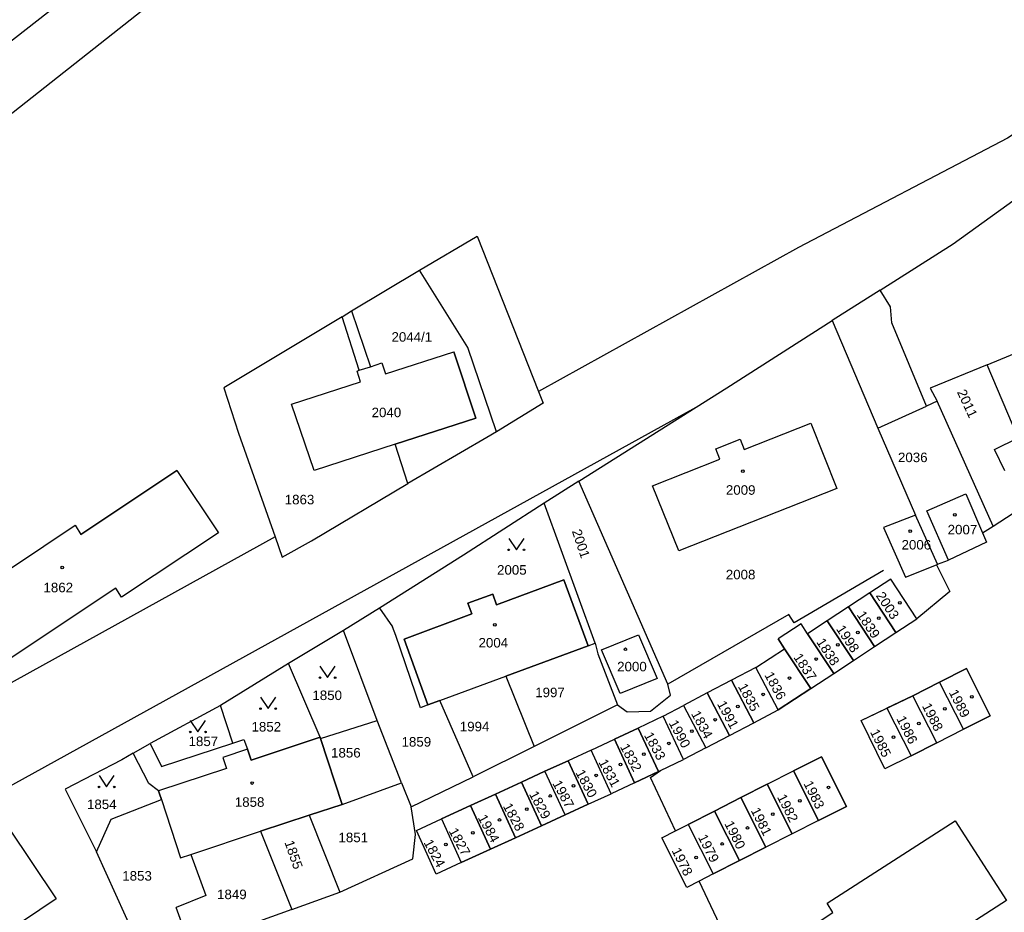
# Model space of a CAD drawing. Header units: metres. Extents: x -535942 to -530626, y -1087729 to -1086275.
# Tile 41 of 206: x -534478 to -534349, y -1086862 to -1086744. Entities that reach past the tile are written whole.
import ezdxf
from ezdxf.enums import TextEntityAlignment as Align

# ---------------------------------------------------------------- set-up
doc = ezdxf.new("R2010")
doc.units = ezdxf.units.M
doc.layers.add('_blok katastr', color=7, linetype='Continuous')
doc.layers.add('BT_hranice_budov', color=7, linetype='Continuous', lineweight=30, true_color=0x007f00)
for name, color, linetype, true_color in [('BT_hranice_parcel', 7, 'Continuous', 0x007f00), ('BT_mapove_znacky', 7, 'Continuous', 0x007f00), ('BT_text_parcel', 7, 'Continuous', 0x007f00), ('BT_vnitrni_kresby', 7, 'Continuous', 0x007f00)]:
    doc.layers.add(name, color=color, linetype=linetype, true_color=true_color)
doc.styles.add('BT_text_mapy_m', font='arial.ttf', dxfattribs={"height": 5})

# ---------------------------------------------------------------- blocks, each defined once
blk = doc.blocks.new('BT_symbol_314')
at = {"layer": 'BT_mapove_znacky', "lineweight": -3}
blk.add_lwpolyline([(-1, 1.5), (0, 0), (1, 1.5)], dxfattribs=at)
for centre in [(-1, 0), (1, 0)]:
    blk.add_circle(centre, 0.1, dxfattribs=at)
blk = doc.blocks.new('BT_symbol_404')
at = {"layer": 'BT_mapove_znacky', "lineweight": -3}
blk.add_circle((0, 0), 0.175, dxfattribs=at)
blk = doc.blocks.new('_KATASTR')
at = {"layer": 'BT_hranice_budov', "lineweight": -3}
for points in [[(-534439.85, -1086803.62), (-534442.85, -1086794.88), (-534433.77, -1086791.96), (-534434.23, -1086790.55), (-534433.94, -1086790.45), (-534432.48, -1086789.98), (-534430.97, -1086789.49), (-534430.51, -1086790.91), (-534421.52, -1086788.02), (-534418.63, -1086796.74), (-534429.22, -1086800.17), (-534439.85, -1086803.62)], [(-534383.41, -1086800.84), (-534374.68, -1086797.38), (-534371.28, -1086805.95), (-534392.02, -1086814.17), (-534395.45, -1086805.62), (-534386.61, -1086802.11), (-534387.15, -1086800.75), (-534383.95, -1086799.48), (-534383.41, -1086800.84)], [(-534457.87, -1086803.59), (-534452.39, -1086811.77), (-534465.15, -1086820.22), (-534465.89, -1086819.05), (-534478.29, -1086827.33), (-534490.69, -1086835.58), (-534496.06, -1086827.39), (-534483.75, -1086819.15), (-534471.21, -1086810.78), (-534470.49, -1086811.99), (-534457.87, -1086803.59)], [(-534351.64, -1086813.02), (-534356.6, -1086815.38), (-534359.46, -1086808.92), (-534354.33, -1086806.65), (-534352.16, -1086811.79), (-534351.64, -1086813.02)], [(-534360.97, -1086809.45), (-534365.14, -1086811.08), (-534362.27, -1086817.6), (-534358.19, -1086815.97), (-534358.04, -1086815.9), (-534360.97, -1086809.45)], [(-534360.77, -1086823.07), (-534364.19, -1086817.86), (-534366.93, -1086819.66), (-534363.51, -1086824.87), (-534360.77, -1086823.07)], [(-534423.36, -1086833.8), (-534414.72, -1086830.62), (-534403.89, -1086826.64), (-534407.09, -1086817.94), (-534415.91, -1086821.22), (-534416.43, -1086819.82), (-534419.71, -1086821.04), (-534419.19, -1086822.43), (-534428.06, -1086825.73), (-534424.93, -1086834.38), (-534423.36, -1086833.8)], [(-534366.93, -1086819.66), (-534369.75, -1086821.51), (-534366.32, -1086826.72), (-534363.51, -1086824.87)], [(-534369.75, -1086821.51), (-534372.52, -1086823.33), (-534369.1, -1086828.55), (-534366.32, -1086826.72)], [(-534375.11, -1086825.04), (-534375.96, -1086823.74), (-534378.97, -1086825.72), (-534378.12, -1086827.01), (-534374.69, -1086832.23), (-534371.68, -1086830.25)], [(-534372.52, -1086823.33), (-534375.11, -1086825.04), (-534371.68, -1086830.25), (-534369.1, -1086828.55)], [(-534402.16, -1086827.15), (-534397.31, -1086825.17), (-534394.85, -1086830.92), (-534399.7, -1086832.89), (-534402.16, -1086827.15)], [(-534374.69, -1086832.23), (-534378.95, -1086835.03), (-534381.88, -1086829.45), (-534378.12, -1086827.01)], [(-534381.88, -1086829.45), (-534385.08, -1086831.13), (-534382.15, -1086836.71), (-534378.95, -1086835.03)], [(-534357.78, -1086831.39), (-534354.26, -1086829.61), (-534351.13, -1086835.82), (-534354.64, -1086837.58)], [(-534385.08, -1086831.13), (-534388.27, -1086832.81), (-534385.34, -1086838.38), (-534382.15, -1086836.71)], [(-534358.16, -1086839.36), (-534354.64, -1086837.58), (-534357.78, -1086831.39), (-534361.29, -1086833.17)], [(-534388.27, -1086832.81), (-534391.41, -1086834.46), (-534388.48, -1086840.03), (-534385.34, -1086838.38)], [(-534361.51, -1086841.04), (-534358.16, -1086839.36), (-534361.29, -1086833.17), (-534364.69, -1086834.8)], [(-534394.08, -1086835.87), (-534391.41, -1086834.46)], [(-534394.66, -1086843.11), (-534394.42, -1086843), (-534391.38, -1086841.56), (-534394.08, -1086835.87), (-534397.36, -1086837.43)], [(-534361.51, -1086841.04), (-534364.98, -1086842.78), (-534368.09, -1086836.43), (-534364.69, -1086834.8), (-534361.51, -1086841.04)], [(-534400.44, -1086838.89), (-534397.36, -1086837.43), (-534394.66, -1086843.11), (-534397.81, -1086844.61), (-534400.44, -1086838.89)], [(-534459.91, -1086846.79), (-534457.38, -1086854.45), (-534456.03, -1086854), (-534446.88, -1086850.97), (-534440.51, -1086848.87), (-534436.17, -1086847.43), (-534439.02, -1086838.79), (-534439.08, -1086838.62), (-534448.12, -1086841.63), (-534448.6, -1086840.19), (-534451.85, -1086841.3), (-534451.38, -1086842.72), (-534460.28, -1086845.67), (-534460.15, -1086846.05), (-534459.91, -1086846.79)], [(-534403.53, -1086840.32), (-534400.44, -1086838.89)], [(-534403.91, -1086847.42), (-534400.9, -1086846.04), (-534403.53, -1086840.32), (-534406.54, -1086841.7)], [(-534388.48, -1086840.03), (-534391.38, -1086841.56)], [(-534403.91, -1086847.42), (-534406.94, -1086848.82), (-534409.57, -1086843.09), (-534406.54, -1086841.7), (-534403.91, -1086847.42)], [(-534376.94, -1086843.03), (-534373.3, -1086841.2), (-534370.02, -1086847.69), (-534373.66, -1086849.54)], [(-534412.64, -1086844.51), (-534409.57, -1086843.09)], [(-534380.4, -1086844.79), (-534376.94, -1086843.03), (-534373.66, -1086849.54)], [(-534416.08, -1086846.08), (-534412.64, -1086844.51), (-534410.01, -1086850.23), (-534413.44, -1086851.81)], [(-534397.81, -1086844.61), (-534400.9, -1086846.04)], [(-534383.86, -1086846.55), (-534380.4, -1086844.79), (-534377.12, -1086851.3), (-534380.58, -1086853.06)], [(-534419.36, -1086847.6), (-534416.08, -1086846.08), (-534413.44, -1086851.81), (-534416.73, -1086853.32)], [(-534423.17, -1086849.35), (-534419.36, -1086847.6), (-534416.73, -1086853.32), (-534420.55, -1086855.07)], [(-534387.33, -1086848.31), (-534383.86, -1086846.55), (-534380.58, -1086853.06), (-534384.04, -1086854.81)], [(-534406.94, -1086848.82), (-534410.01, -1086850.23)], [(-534390.79, -1086850.07), (-534387.33, -1086848.31), (-534384.04, -1086854.81), (-534387.5, -1086856.57)], [(-534423.84, -1086856.58), (-534426.43, -1086850.85), (-534423.17, -1086849.35), (-534420.55, -1086855.07), (-534423.84, -1086856.58)], [(-534394.25, -1086851.83), (-534392.44, -1086850.91), (-534390.79, -1086850.07), (-534387.5, -1086856.57), (-534389.33, -1086857.5), (-534390.96, -1086858.33), (-534394.25, -1086851.83)], [(-534377.47, -1086863.61), (-534376.69, -1086864.85), (-534371.8, -1086861.61), (-534372.55, -1086860.38), (-534355.75, -1086849.58), (-534349, -1086860.06), (-534365.75, -1086870.87), (-534366.58, -1086869.58), (-534368.91, -1086871.08), (-534371.54, -1086872.78), (-534370.71, -1086874.07), (-534379.4, -1086879.67), (-534385.97, -1086869.52), (-534386.17, -1086869.21), (-534384.37, -1086868.05), (-534377.47, -1086863.61)], [(-534511.6, -1086869.72), (-534510.78, -1086870.95), (-534504.3, -1086866.71), (-534502.4, -1086865.44), (-534495.32, -1086860.7), (-534488.38, -1086856.05), (-534486.52, -1086854.81), (-534480, -1086850.44), (-534473.7, -1086859.85), (-534489.03, -1086870.11), (-534504.38, -1086880.39), (-534505.28, -1086879.14), (-534520.1, -1086889.09), (-534526.43, -1086879.66), (-534519.88, -1086875.27), (-534518.03, -1086874.03), (-534511.6, -1086869.72)]]:
    blk.add_lwpolyline(points, dxfattribs=at)
at = {"layer": 'BT_hranice_parcel', "lineweight": -3}
for points in [[(-534365.59, -1086779.93), (-534356.02, -1086773.84), (-534346, -1086766.64), (-534331.31, -1086756.54), (-534316.95, -1086745.57), (-534303.76, -1086733.5)], [(-534513.93, -1086774), (-534409.4, -1086692.3), (-534392.38, -1086678.64), (-534378.65, -1086667.16), (-534373.21, -1086660.95), (-534370.29, -1086657.4), (-534368.08, -1086659.55), (-534365.92, -1086661.65), (-534364.44, -1086663.08), (-534360.46, -1086676.3), (-534363.53, -1086672.62), (-534364.33, -1086670.46), (-534367.5, -1086673.56), (-534370.79, -1086672.06), (-534372.23, -1086671.73)], [(-534444.99, -1086812.31), (-534490.83, -1086837.65), (-534600.14, -1086913.28), (-534615.38, -1086922.91), (-534604.81, -1086902.73), (-534581.94, -1086856.39), (-534573.9, -1086843.84), (-534564.53, -1086830.37), (-534552.12, -1086816.37), (-534544.29, -1086807.79), (-534528.58, -1086795.4), (-534387.22, -1086683.81), (-534372.23, -1086671.73), (-534370.29, -1086672.75), (-534366.72, -1086674.91), (-534357.46, -1086685.77), (-534347.15, -1086717.56), (-534334.38, -1086748.48), (-534333.96, -1086750.16), (-534348.89, -1086759.99), (-534376.28, -1086774.32), (-534410.42, -1086793.24)], [(-534426.02, -1086777.33), (-534418.49, -1086772.85), (-534410.42, -1086793.24), (-534409.82, -1086794.75), (-534415.92, -1086798.51), (-534419.71, -1086787.45), (-534426.02, -1086777.33)], [(-534434.94, -1086782.64), (-534426.02, -1086777.33)], [(-534365.91, -1086798.04), (-534359.49, -1086795.15), (-534364.05, -1086784.21), (-534364.25, -1086782.12), (-534365.59, -1086779.93), (-534371.87, -1086783.92)], [(-534433.94, -1086790.45), (-534436.19, -1086783.42), (-534434.94, -1086782.64), (-534432.48, -1086789.98), (-534430.97, -1086789.49), (-534430.51, -1086790.91), (-534421.52, -1086788.02)], [(-534436.19, -1086783.42), (-534451.73, -1086792.74), (-534449.8, -1086798.7), (-534444.99, -1086812.31), (-534444.04, -1086814.97), (-534440.2, -1086812.84), (-534427.56, -1086805.31)], [(-534405.14, -1086805.02), (-534389.73, -1086795.3), (-534385.7, -1086792.75), (-534371.87, -1086783.92), (-534365.91, -1086798.04), (-534360.97, -1086809.45)], [(-534351.56, -1086789.72), (-534338.34, -1086784.28), (-534335.66, -1086790.92), (-534339.86, -1086793.52), (-534339.89, -1086795.5), (-534347.49, -1086799.32)], [(-534415.92, -1086798.51), (-534417.19, -1086799.29), (-534427.56, -1086805.31), (-534429.22, -1086800.17), (-534418.63, -1086796.74), (-534421.52, -1086788.02)], [(-534433.77, -1086791.96), (-534434.23, -1086790.55), (-534433.94, -1086790.45)], [(-534349.21, -1086803.66), (-534350.6, -1086800.87), (-534347.49, -1086799.32), (-534351.56, -1086789.72), (-534359.02, -1086792.79), (-534358.11, -1086794.52)], [(-534439.85, -1086803.62), (-534442.85, -1086794.88), (-534433.77, -1086791.96)], [(-534352.16, -1086811.79), (-534350.75, -1086810.92), (-534358.11, -1086794.52), (-534359.49, -1086795.15)], [(-534511.6, -1086869.72), (-534496.61, -1086859.71), (-534485.29, -1086848.06), (-534389.73, -1086795.3)], [(-534387.15, -1086800.75), (-534383.95, -1086799.48), (-534383.41, -1086800.84), (-534374.68, -1086797.38), (-534371.28, -1086805.95)], [(-534429.22, -1086800.17), (-534439.85, -1086803.62)], [(-534371.28, -1086805.95), (-534392.02, -1086814.17), (-534395.45, -1086805.62), (-534386.61, -1086802.11), (-534387.15, -1086800.75)], [(-534457.87, -1086803.59), (-534452.39, -1086811.77), (-534465.15, -1086820.22), (-534465.89, -1086819.05), (-534478.29, -1086827.33), (-534490.69, -1086835.58)], [(-534457.87, -1086803.59), (-534470.49, -1086811.99)], [(-534400.07, -1086834.38), (-534398.8, -1086835.28), (-534395.74, -1086835.2), (-534393.09, -1086833.09), (-534393.44, -1086831.66), (-534405.14, -1086805.02), (-534409.66, -1086807.91)], [(-534356.6, -1086815.38), (-534359.46, -1086808.92), (-534354.33, -1086806.65), (-534352.16, -1086811.79), (-534351.64, -1086813.02), (-534356.6, -1086815.38)], [(-534407.09, -1086817.94), (-534403.89, -1086826.64), (-534402.97, -1086826.28), (-534409.66, -1086807.91), (-534420.27, -1086814.71), (-534431.3, -1086821.66), (-534429.58, -1086824.11)], [(-534350.75, -1086810.92), (-534346.52, -1086808.16)], [(-534360.97, -1086809.45), (-534365.14, -1086811.08), (-534362.27, -1086817.6), (-534358.19, -1086815.97), (-534358.04, -1086815.9), (-534360.97, -1086809.45)], [(-534490.69, -1086835.58), (-534496.06, -1086827.39), (-534483.75, -1086819.15), (-534471.21, -1086810.78), (-534470.49, -1086811.99)], [(-534358.19, -1086815.97), (-534356.44, -1086819.51), (-534360.77, -1086823.07)], [(-534358.04, -1086815.9), (-534356.6, -1086815.38)], [(-534365.16, -1086816.75), (-534376.85, -1086823.62), (-534377.56, -1086822.49), (-534393.44, -1086831.66)], [(-534363.51, -1086824.87), (-534360.77, -1086823.07), (-534364.19, -1086817.86), (-534366.93, -1086819.66)], [(-534424.93, -1086834.38), (-534428.06, -1086825.73), (-534419.19, -1086822.43), (-534419.71, -1086821.04), (-534416.43, -1086819.82), (-534415.91, -1086821.22), (-534407.09, -1086817.94)], [(-534366.32, -1086826.72), (-534363.51, -1086824.87), (-534366.93, -1086819.66), (-534369.75, -1086821.51)], [(-534431.3, -1086821.66), (-534436.01, -1086824.6)], [(-534369.1, -1086828.55), (-534366.32, -1086826.72), (-534369.75, -1086821.51), (-534372.52, -1086823.33)], [(-534428.38, -1086844.59), (-534427.13, -1086847.74), (-534419, -1086843.81), (-534423.36, -1086833.8), (-534424.93, -1086834.38), (-534425.9, -1086834.76), (-534429.12, -1086825.28), (-534429.58, -1086824.11)], [(-534374.69, -1086832.23), (-534371.68, -1086830.25), (-534375.11, -1086825.04), (-534375.96, -1086823.74)], [(-534371.68, -1086830.25), (-534369.1, -1086828.55), (-534372.52, -1086823.33), (-534375.11, -1086825.04)], [(-534439.02, -1086838.79), (-534431.61, -1086836.42), (-534436.01, -1086824.6), (-534443.24, -1086828.92)], [(-534399.7, -1086832.89), (-534402.16, -1086827.15), (-534397.31, -1086825.17)], [(-534397.31, -1086825.17), (-534394.85, -1086830.92), (-534399.7, -1086832.89)], [(-534403.89, -1086826.64), (-534414.72, -1086830.62)], [(-534402.97, -1086826.28), (-534402.65, -1086827.68), (-534400.07, -1086834.38), (-534410.98, -1086839.84)], [(-534381.88, -1086829.45), (-534378.12, -1086827.01), (-534378.97, -1086825.72)], [(-534378.95, -1086835.03), (-534374.69, -1086832.23), (-534378.12, -1086827.01)], [(-534450.54, -1086839.39), (-534449.09, -1086838.92), (-534448.6, -1086840.19), (-534448.12, -1086841.63), (-534439.08, -1086838.62), (-534443.24, -1086828.92), (-534452.17, -1086834.44)], [(-534382.15, -1086836.71), (-534378.95, -1086835.03), (-534381.88, -1086829.45), (-534385.08, -1086831.13)], [(-534423.36, -1086833.8), (-534414.72, -1086830.62), (-534410.98, -1086839.84), (-534419, -1086843.81)], [(-534354.64, -1086837.58), (-534351.13, -1086835.82), (-534354.26, -1086829.61), (-534357.78, -1086831.39)], [(-534385.34, -1086838.38), (-534382.15, -1086836.71), (-534385.08, -1086831.13), (-534388.27, -1086832.81)], [(-534368.09, -1086836.43), (-534361.29, -1086833.17), (-534357.78, -1086831.39)], [(-534358.16, -1086839.36), (-534354.64, -1086837.58), (-534357.78, -1086831.39)], [(-534388.48, -1086840.03), (-534385.34, -1086838.38), (-534388.27, -1086832.81), (-534391.41, -1086834.46)], [(-534358.16, -1086839.36), (-534361.29, -1086833.17)], [(-534461.36, -1086839.46), (-534459.91, -1086842.48), (-534450.54, -1086839.39), (-534452.17, -1086834.44), (-534461.36, -1086839.46)], [(-534391.41, -1086834.46), (-534388.48, -1086840.03), (-534391.38, -1086841.56), (-534394.08, -1086835.87), (-534391.41, -1086834.46)], [(-534394.08, -1086835.87), (-534397.36, -1086837.43)], [(-534364.98, -1086842.78), (-534368.09, -1086836.43), (-534364.69, -1086834.8), (-534361.51, -1086841.04)], [(-534439.02, -1086838.79), (-534436.17, -1086847.43), (-534428.38, -1086844.59), (-534431.61, -1086836.42)], [(-534400.44, -1086838.89), (-534397.81, -1086844.61), (-534394.66, -1086843.11), (-534397.36, -1086837.43), (-534400.44, -1086838.89)], [(-534463.59, -1086840.7), (-534461.36, -1086839.46)], [(-534439.08, -1086838.62), (-534439.02, -1086838.79)], [(-534403.53, -1086840.32), (-534400.44, -1086838.89)], [(-534358.16, -1086839.36), (-534361.51, -1086841.04)], [(-534460.28, -1086845.67), (-534461.57, -1086844.68), (-534463.59, -1086840.7), (-534465.11, -1086841.57), (-534472.53, -1086845.45), (-534468.43, -1086853.64), (-534466.48, -1086849.38), (-534459.91, -1086846.79), (-534460.15, -1086846.05), (-534460.28, -1086845.67)], [(-534403.91, -1086847.42), (-534400.9, -1086846.04), (-534403.53, -1086840.32), (-534406.54, -1086841.7)], [(-534406.94, -1086848.82), (-534403.91, -1086847.42), (-534406.54, -1086841.7), (-534409.57, -1086843.09)], [(-534394.66, -1086843.11), (-534394.42, -1086843), (-534391.38, -1086841.56)], [(-534373.66, -1086849.54), (-534370.02, -1086847.69), (-534373.3, -1086841.2), (-534376.94, -1086843.03)], [(-534410.01, -1086850.23), (-534406.94, -1086848.82), (-534409.57, -1086843.09), (-534412.64, -1086844.51)], [(-534392.44, -1086850.91), (-534395.73, -1086843.91), (-534394.42, -1086843)], [(-534383.86, -1086846.55), (-534376.94, -1086843.03)], [(-534373.66, -1086849.54), (-534376.94, -1086843.03)], [(-534413.44, -1086851.81), (-534410.01, -1086850.23), (-534412.64, -1086844.51), (-534416.08, -1086846.08)], [(-534397.81, -1086844.61), (-534400.9, -1086846.04)], [(-534377.12, -1086851.3), (-534380.4, -1086844.79), (-534383.86, -1086846.55)], [(-534416.73, -1086853.32), (-534413.44, -1086851.81), (-534416.08, -1086846.08), (-534419.36, -1086847.6)], [(-534459.91, -1086846.79), (-534457.38, -1086854.45), (-534456.03, -1086854), (-534454.08, -1086859.39), (-534457.96, -1086860.96)], [(-534436.17, -1086847.43), (-534440.51, -1086848.87), (-534436.48, -1086858.97), (-534426.89, -1086854.59), (-534426.57, -1086851.39), (-534427.13, -1086847.74)], [(-534423.17, -1086849.35), (-534420.55, -1086855.07), (-534416.73, -1086853.32), (-534419.36, -1086847.6), (-534423.17, -1086849.35)], [(-534384.04, -1086854.81), (-534380.58, -1086853.06), (-534383.86, -1086846.55), (-534387.33, -1086848.31)], [(-534440.51, -1086848.87), (-534446.88, -1086850.97), (-534442.8, -1086861.23), (-534436.48, -1086858.97)], [(-534390.79, -1086850.07), (-534387.5, -1086856.57), (-534384.04, -1086854.81), (-534387.33, -1086848.31), (-534390.79, -1086850.07)], [(-534420.55, -1086855.07), (-534423.84, -1086856.58), (-534426.43, -1086850.85), (-534423.17, -1086849.35)], [(-534387.5, -1086856.57), (-534389.33, -1086857.5), (-534390.96, -1086858.33), (-534394.25, -1086851.83), (-534392.44, -1086850.91), (-534390.79, -1086850.07)], [(-534371.8, -1086861.61), (-534372.55, -1086860.38), (-534355.75, -1086849.58), (-534349, -1086860.06), (-534365.75, -1086870.87), (-534366.58, -1086869.58), (-534368.91, -1086871.08), (-534371.54, -1086872.78), (-534370.71, -1086874.07), (-534379.4, -1086879.67), (-534385.97, -1086869.52), (-534386.17, -1086869.21), (-534384.37, -1086868.05), (-534377.47, -1086863.61), (-534376.69, -1086864.85), (-534371.8, -1086861.61)], [(-534373.66, -1086849.54), (-534380.58, -1086853.06)], [(-534504.3, -1086866.71), (-534504.89, -1086865.82), (-534503, -1086864.55), (-534502.4, -1086865.44), (-534495.32, -1086860.7), (-534488.38, -1086856.05), (-534488.72, -1086855.54), (-534486.86, -1086854.29), (-534486.52, -1086854.81), (-534480, -1086850.44), (-534473.7, -1086859.85), (-534489.03, -1086870.11), (-534504.38, -1086880.39), (-534505.28, -1086879.14), (-534520.1, -1086889.09), (-534526.43, -1086879.66), (-534519.88, -1086875.27), (-534520.56, -1086874.24), (-534518.72, -1086873.01), (-534518.03, -1086874.03), (-534511.6, -1086869.72), (-534510.78, -1086870.95), (-534504.3, -1086866.71)], [(-534456.03, -1086854), (-534446.88, -1086850.97)], [(-534456.39, -1086865.28), (-534462.08, -1086867.67), (-534468.43, -1086853.64)], [(-534384.37, -1086868.05), (-534389.33, -1086857.5)], [(-534442.8, -1086861.23), (-534451.27, -1086864.29), (-534456.39, -1086865.28), (-534457.96, -1086860.96)]]:
    blk.add_lwpolyline(points, dxfattribs=at)
at = {"layer": 'BT_vnitrni_kresby', "lineweight": -3}
for points in [[(-534448.6, -1086840.19), (-534451.85, -1086841.3)], [(-534451.85, -1086841.3), (-534451.38, -1086842.72)], [(-534451.38, -1086842.72), (-534460.28, -1086845.67)]]:
    blk.add_lwpolyline(points, dxfattribs=at)
at = {"layer": 'BT_mapove_znacky', "lineweight": -3}
for name, p in [('BT_symbol_404', (-534383.6, -1086803.69)), ('BT_symbol_404', (-534355.79, -1086809.44)), ('BT_symbol_404', (-534361.63, -1086811.56)), ('BT_symbol_314', (-534413.32, -1086814.02)), ('BT_symbol_404', (-534472.91, -1086816.34)), ('BT_symbol_404', (-534363, -1086820.98)), ('BT_symbol_404', (-534365.78, -1086822.98)), ('BT_symbol_404', (-534416.16, -1086823.86)), ('BT_symbol_404', (-534368.51, -1086824.87)), ('BT_symbol_404', (-534399.02, -1086827.08)), ('BT_symbol_404', (-534371.14, -1086826.5)), ('BT_symbol_404', (-534373.98, -1086828.35)), ('BT_symbol_314', (-534438.1, -1086830.79)), ('BT_symbol_404', (-534377.48, -1086830.85)), ('BT_symbol_314', (-534445.9, -1086834.86)), ('BT_symbol_404', (-534380.94, -1086832.99)), ('BT_symbol_404', (-534353.56, -1086833.33)), ('BT_symbol_404', (-534384.25, -1086834.58)), ('BT_symbol_404', (-534357.1, -1086834.89)), ('BT_symbol_314', (-534455.11, -1086837.92)), ('BT_symbol_404', (-534387.23, -1086836.32)), ('BT_symbol_404', (-534360.51, -1086836.83)), ('BT_symbol_404', (-534390.28, -1086837.83)), ('BT_symbol_404', (-534363.84, -1086838.61)), ('BT_symbol_404', (-534393.33, -1086839.42)), ('BT_symbol_404', (-534396.59, -1086840.83)), ('BT_symbol_404', (-534399.66, -1086842.21)), ('BT_symbol_314', (-534467.09, -1086845.14)), ('BT_symbol_404', (-534402.84, -1086843.62)), ('BT_symbol_404', (-534448.01, -1086844.63)), ('BT_symbol_404', (-534405.82, -1086844.99)), ('BT_symbol_404', (-534372.36, -1086845.2)), ('BT_symbol_404', (-534408.87, -1086846.33)), ('BT_symbol_404', (-534376.12, -1086846.97)), ('BT_symbol_404', (-534411.97, -1086848.05)), ('BT_symbol_404', (-534379.69, -1086848.71)), ('BT_symbol_404', (-534415.55, -1086849.48)), ('BT_symbol_404', (-534419.03, -1086851.18)), ('BT_symbol_404', (-534382.98, -1086850.53)), ('BT_symbol_404', (-534422.56, -1086852.71)), ('BT_symbol_404', (-534386.31, -1086852.63)), ('BT_symbol_404', (-534389.75, -1086854.41))]:
    blk.add_blockref(name, p, dxfattribs=at)
at = {"layer": 'BT_text_parcel', "lineweight": -3, "style": 'BT_text_mapy_m'}
blk.add_text('2044/1', height=1.25, dxfattribs=at).set_placement((-534427.04, -1086786.7), align=Align.CENTER)
for s, rotation, p in [('2011', 294.89, (-534355.53, -1086793.31)), ('2001', 288.46, (-534406.05, -1086811.56)), ('2003', 303.21, (-534366.19, -1086820.03)), ('1839', 303.21, (-534368.7, -1086822.54)), ('1998', 303.21, (-534371.41, -1086824.4)), ('1838', 303.21, (-534374.01, -1086826.12)), ('1837', 303.21, (-534377.02, -1086828.11)), ('1836', 298.28, (-534380.81, -1086830.44)), ('1835', 298.28, (-534384.28, -1086831.95)), ('1989', 296.67, (-534356.61, -1086832.72)), ('1991', 298.28, (-534387.03, -1086834.23)), ('1988', 296.67, (-534360.13, -1086834.5)), ('1834', 298.28, (-534390.43, -1086835.53)), ('1986', 296.67, (-534363.48, -1086836.18)), ('1990', 298.28, (-534393.36, -1086836.75)), ('1833', 298.28, (-534396.61, -1086838.35)), ('1985', 296.67, (-534366.95, -1086837.92)), ('1832', 298.28, (-534399.76, -1086839.86)), ('1831', 298.28, (-534402.59, -1086841.89)), ('1830', 298.28, (-534405.6, -1086843.27)), ('1987', 298.28, (-534408.63, -1086844.67)), ('1983', 296.5, (-534375.68, -1086844.7)), ('1829', 298.28, (-534411.7, -1086846.08)), ('1982', 296.5, (-534379.14, -1086846.46)), ('1828', 298.28, (-534415.13, -1086847.66)), ('1984', 298.28, (-534418.42, -1086849.17)), ('1981', 296.5, (-534382.6, -1086848.22)), ('1980', 296.5, (-534386.06, -1086849.97)), ('1827', 298.28, (-534422.24, -1086850.92)), ('1979', 296.5, (-534389.52, -1086851.73)), ('1855', 289.16, (-534443.77, -1086852.4)), ('1824', 298.28, (-534425.53, -1086852.43)), ('1978', 296.5, (-534392.98, -1086853.49))]:
    blk.add_text(s, height=1.25, rotation=rotation, dxfattribs=at).set_placement(p)
for s, p in [('2040', (-534432.32, -1086796.61)), ('2036', (-534363.25, -1086802.51)), ('2009', (-534385.83, -1086806.79)), ('1863', (-534443.72, -1086808.05)), ('2007', (-534356.73, -1086811.99)), ('2006', (-534362.78, -1086813.98)), ('2005', (-534415.86, -1086817.28)), ('2008', (-534385.84, -1086817.89)), ('1862', (-534475.38, -1086819.59)), ('2004', (-534418.29, -1086826.84)), ('2000', (-534400.1, -1086829.97)), ('1997', (-534410.85, -1086833.36)), ('1850', (-534440.09, -1086833.74)), ('1852', (-534448.08, -1086837.87)), ('1994', (-534420.75, -1086837.84)), ('1857', (-534456.34, -1086839.78)), ('1859', (-534428.39, -1086839.85)), ('1856', (-534437.64, -1086841.28)), ('1854', (-534469.67, -1086848.05)), ('1858', (-534450.27, -1086847.75)), ('1851', (-534436.67, -1086852.4)), ('1853', (-534465.04, -1086857.44)), ('1849', (-534452.6, -1086859.87))]:
    blk.add_text(s, height=1.25, dxfattribs=at).set_placement(p)

msp = doc.modelspace()

# ---------------------------------------------------------------- block references
at = {"layer": '_blok katastr', "lineweight": -3}
msp.add_blockref('_KATASTR', (0, 0), dxfattribs=at)

doc.saveas('drawing.dxf')
